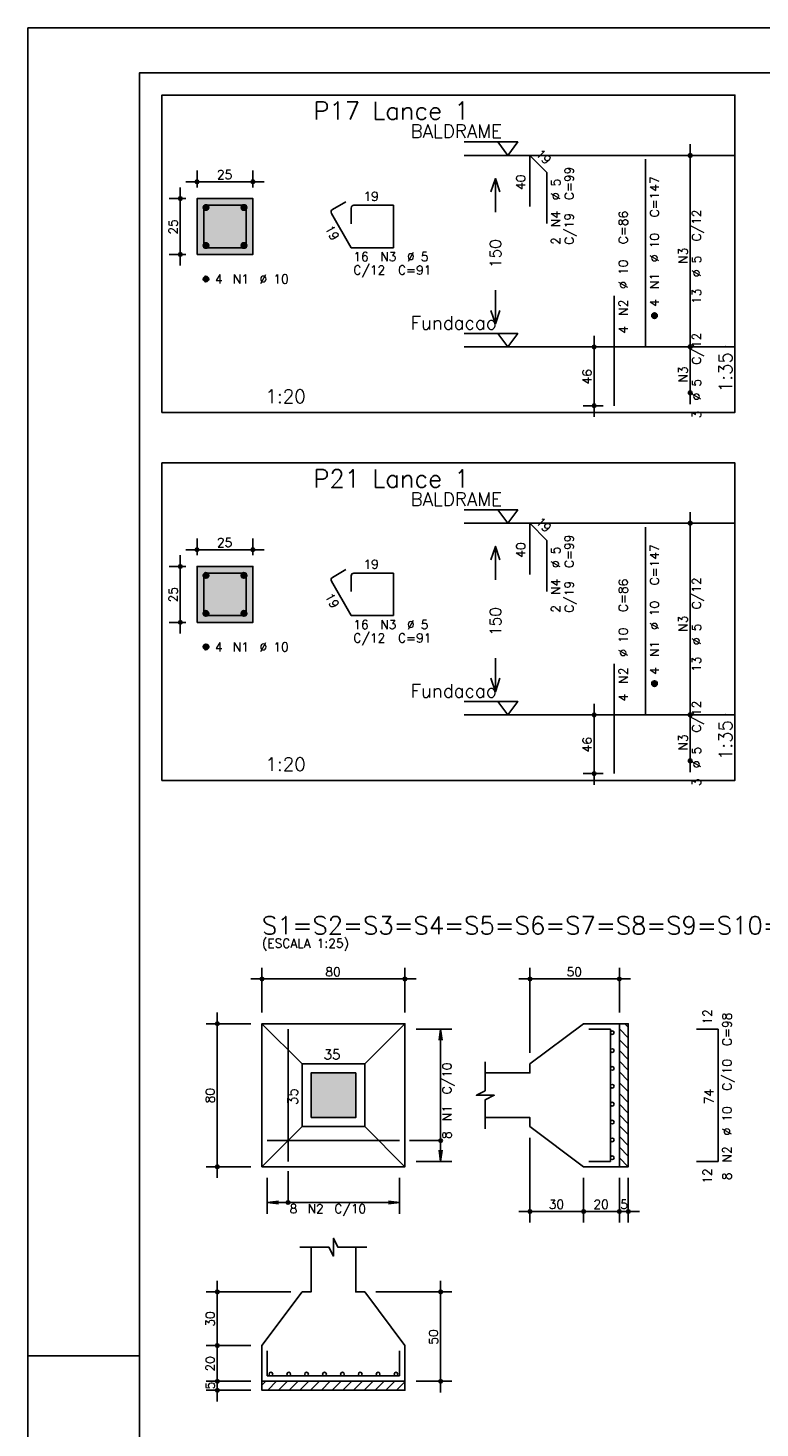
# Model space of a CAD drawing. Extents: x 0 to 89.1, y 0 to 59.4.
# Tile 3 of 8: x 0 to 16.4, y 28.1 to 59.4. Entities that reach past the tile are written whole.
import ezdxf

# ---------------------------------------------------------------- set-up
doc = ezdxf.new("R2010")
doc.units = 0
doc.linetypes.add('ESTILO_TQS_0002', pattern=[0.4, 0.1, -0.3])
for name, color, linetype in [('1', 1, 'CONTINUOUS'), ('2', 2, 'CONTINUOUS'), ('3', 3, 'CONTINUOUS'), ('4', 4, 'CONTINUOUS'), ('6', 6, 'CONTINUOUS'), ('7', 7, 'CONTINUOUS')]:
    doc.layers.add(name, color=color, linetype=linetype)
doc.styles.get("Standard").update_dxf_attribs({"font": 'ROMANS.SHX'})

msp = doc.modelspace()

# ---------------------------------------------------------------- linework, layer by layer
at = {"layer": '1', "linetype": 'CONTINUOUS'}
for p, q in [((13.23789, 37.009118), (13.43789, 36.809118)), ((13.360864, 37.12656), (13.43789, 37.049534)), ((13.23789, 36.768702), (13.43789, 36.568702)), ((13.23789, 36.528285), (13.43789, 36.328285)), ((13.23789, 36.287869), (13.43789, 36.087869)), ((13.23789, 36.047453), (13.43789, 35.847453)), ((13.23789, 35.807036), (13.43789, 35.607036)), ((13.23789, 35.56662), (13.43789, 35.36662)), ((13.23789, 35.326204), (13.43789, 35.126204)), ((13.23789, 35.085787), (13.43789, 34.885787)), ((13.23789, 34.845371), (13.43789, 34.645371)), ((13.23789, 34.604955), (13.43789, 34.404955)), ((13.23789, 34.364539), (13.43789, 34.164539)), ((13.23789, 34.124122), (13.435452, 33.92656)), ((5.23789, 29.039104), (5.325346, 29.12656)), ((5.365762, 28.92656), (5.565762, 29.12656)), ((5.606178, 28.92656), (5.806178, 29.12656)), ((5.846595, 28.92656), (6.046595, 29.12656)), ((6.087011, 28.92656), (6.287011, 29.12656)), ((6.327427, 28.92656), (6.527427, 29.12656)), ((6.567844, 28.92656), (6.767844, 29.12656)), ((6.80826, 28.92656), (7.00826, 29.12656)), ((7.048676, 28.92656), (7.248676, 29.12656)), ((7.289092, 28.92656), (7.489092, 29.12656)), ((7.529509, 28.92656), (7.729509, 29.12656)), ((7.769925, 28.92656), (7.969925, 29.12656)), ((8.010341, 28.92656), (8.210341, 29.12656)), ((8.250758, 28.92656), (8.43789, 29.113692))]:
    msp.add_line(p, q, dxfattribs=at)
for points in [[(3, 50.800214), (15.825, 50.800214), (15.825, 57.900214), (3, 57.900214), (3, 50.800214)], [(9.765, 56.850214), (10.965, 56.850214), (10.74, 56.550214), (10.515, 56.850214)], [(15.825, 56.550214), (9.765, 56.550214)], [(9.765, 52.5645), (10.965, 52.5645), (10.74, 52.2645), (10.515, 52.5645)], [(15.825, 52.2645), (9.765, 52.2645)], [(3, 42.570214), (15.825, 42.570214), (15.825, 49.670214), (3, 49.670214), (3, 42.570214)], [(9.765, 48.620214), (10.965, 48.620214), (10.74, 48.320214), (10.515, 48.620214)], [(15.825, 48.320214), (9.765, 48.320214)], [(9.765, 44.3345), (10.965, 44.3345), (10.74, 44.0345), (10.515, 44.3345)], [(15.825, 44.0345), (9.765, 44.0345)], [(13.23789, 33.92656), (13.23789, 37.12656), (13.43789, 37.12656), (13.43789, 33.92656), (13.23789, 33.92656)], [(5.23789, 29.12656), (8.43789, 29.12656), (8.43789, 28.92656), (5.23789, 28.92656), (5.23789, 29.12656)]]:
    msp.add_lwpolyline(points, dxfattribs=at)
at = {"layer": '1', "linetype": 'ESTILO_TQS_0002'}
for points in [[(3.785, 54.334857), (5.035, 54.334857), (5.035, 55.584857), (3.785, 55.584857), (3.785, 54.334857)], [(3.785, 46.104857), (5.035, 46.104857), (5.035, 47.354857), (3.785, 47.354857), (3.785, 46.104857)]]:
    msp.add_lwpolyline(points, dxfattribs=at)
at = {"layer": '2', "linetype": 'CONTINUOUS'}
for p, q in [((84.100006, 59.400002), (0, 59.400002)), ((0, 59.400002), (0, 0)), ((14.825, 52.0145), (14.825, 56.800214)), ((14.825, 56.550214), (14.825, 56.550214)), ((3.785, 55.834857), (3.785, 56.209857)), ((5.035, 55.834857), (5.035, 56.209857)), ((3.41, 54.084857), (3.41, 55.834857)), ((3.535, 55.959857), (5.285, 55.959857)), ((3.535, 55.584857), (3.16, 55.584857)), ((3.785, 55.584857), (3.785, 55.584857)), ((3.785, 55.584857), (3.785, 55.584857)), ((5.035, 55.584857), (5.035, 55.584857)), ((3.535, 54.334857), (3.16, 54.334857)), ((3.785, 54.334857), (3.785, 54.334857)), ((12.675, 50.700214), (12.675, 52.5145)), ((14.825, 50.985929), (14.825, 52.5145)), ((12.875, 52.2645), (12.425, 52.2645)), ((13.125, 52.2645), (13.125, 52.2645)), ((14.825, 52.2645), (14.825, 52.2645)), ((14.825, 52.2645), (14.825, 52.2645)), ((14.825, 51.235929), (14.825, 51.235929)), ((12.875, 50.950214), (12.425, 50.950214)), ((13.125, 50.950214), (13.125, 50.950214)), ((14.825, 43.7845), (14.825, 48.570214)), ((14.825, 48.320214), (14.825, 48.320214)), ((3.785, 47.604857), (3.785, 47.979857)), ((5.035, 47.604857), (5.035, 47.979857)), ((3.41, 45.854857), (3.41, 47.604857)), ((3.535, 47.729857), (5.285, 47.729857)), ((3.535, 47.354857), (3.16, 47.354857)), ((3.785, 47.354857), (3.785, 47.354857)), ((3.785, 47.354857), (3.785, 47.354857)), ((5.035, 47.354857), (5.035, 47.354857)), ((3.535, 46.104857), (3.16, 46.104857)), ((3.785, 46.104857), (3.785, 46.104857)), ((12.675, 42.470214), (12.675, 44.2845)), ((14.825, 42.755929), (14.825, 44.2845)), ((12.875, 44.0345), (12.425, 44.0345)), ((13.125, 44.0345), (13.125, 44.0345)), ((14.825, 44.0345), (14.825, 44.0345)), ((14.825, 44.0345), (14.825, 44.0345)), ((14.825, 43.005929), (14.825, 43.005929)), ((12.875, 42.720214), (12.425, 42.720214)), ((13.125, 42.720214), (13.125, 42.720214)), ((5.23789, 37.37656), (5.23789, 38.37656)), ((8.43789, 37.37656), (8.43789, 38.37656)), ((11.23789, 36.47656), (11.23789, 38.37656)), ((13.23789, 37.37656), (13.23789, 38.37656)), ((4.98789, 38.12656), (8.68789, 38.12656)), ((13.48789, 38.12656), (10.98789, 38.12656)), ((4.23789, 33.67656), (4.23789, 37.37656)), ((4.98789, 37.12656), (3.98789, 37.12656)), ((5.23789, 37.12656), (5.23789, 37.12656)), ((5.23789, 37.12656), (5.23789, 37.12656)), ((8.43789, 37.12656), (8.43789, 37.12656)), ((8.43789, 37.00656), (8.43789, 37.00656)), ((8.68789, 37.00656), (9.48789, 37.00656)), ((9.23789, 37.00656), (9.205258, 36.758699)), ((9.23789, 34.04656), (9.23789, 37.00656)), ((9.23789, 37.00656), (9.270522, 36.758699)), ((13.23789, 37.12656), (13.23789, 37.12656)), ((11.23789, 36.22656), (11.23789, 36.22656)), ((11.23789, 34.82656), (11.23789, 34.82656)), ((11.23789, 34.57656), (11.23789, 32.67656)), ((9.23789, 34.04656), (9.205258, 34.294421)), ((9.23789, 34.04656), (9.270522, 34.294421)), ((4.98789, 33.92656), (3.98789, 33.92656)), ((5.23789, 33.92656), (5.23789, 33.92656)), ((5.35789, 33.92656), (5.35789, 33.92656)), ((8.31789, 33.92656), (8.31789, 33.92656)), ((8.43789, 34.04656), (8.43789, 34.04656)), ((8.68789, 34.04656), (9.48789, 34.04656)), ((12.43789, 33.92656), (12.43789, 33.92656)), ((12.43789, 33.92656), (12.43789, 33.92656)), ((13.23789, 33.92656), (13.23789, 33.92656)), ((13.23789, 33.92656), (13.23789, 33.92656)), ((13.43789, 33.92656), (13.43789, 33.92656)), ((5.35789, 33.67656), (5.35789, 32.87656)), ((8.31789, 33.67656), (8.31789, 32.87656)), ((12.43789, 33.67656), (12.43789, 32.67656)), ((12.43789, 33.67656), (12.43789, 32.67656)), ((13.23789, 33.67656), (13.23789, 32.67656)), ((13.23789, 33.67656), (13.23789, 32.67656)), ((13.43789, 33.67656), (13.43789, 32.67656)), ((5.35789, 33.12656), (5.605751, 33.159192)), ((5.35789, 33.12656), (8.31789, 33.12656)), ((5.35789, 33.12656), (5.605751, 33.093928)), ((8.31789, 33.12656), (8.070029, 33.159192)), ((8.31789, 33.12656), (8.070029, 33.093928)), ((12.68789, 32.92656), (10.98789, 32.92656)), ((13.48789, 32.92656), (12.18789, 32.92656)), ((12.98789, 32.92656), (13.68789, 32.92656)), ((4.23789, 29.67656), (4.23789, 31.37656)), ((9.23789, 28.87656), (9.23789, 31.37656)), ((5.88789, 31.12656), (3.98789, 31.12656)), ((6.13789, 31.12656), (6.13789, 31.12656)), ((7.53789, 31.12656), (7.53789, 31.12656)), ((7.78789, 31.12656), (9.48789, 31.12656)), ((4.23789, 28.87656), (4.23789, 30.17656)), ((4.98789, 29.92656), (3.98789, 29.92656)), ((4.98789, 29.92656), (3.98789, 29.92656)), ((5.23789, 29.92656), (5.23789, 29.92656)), ((5.23789, 29.92656), (5.23789, 29.92656)), ((0, 29.700001), (0.5, 29.700001)), ((0.5, 29.700001), (1.5, 29.700001)), ((1.5, 29.700001), (2.5, 29.700001)), ((4.98789, 29.12656), (3.98789, 29.12656)), ((4.98789, 29.12656), (3.98789, 29.12656)), ((4.23789, 28.67656), (4.23789, 29.37656)), ((5.23789, 29.12656), (5.23789, 29.12656)), ((5.23789, 29.12656), (5.23789, 29.12656)), ((8.43789, 29.12656), (8.43789, 29.12656)), ((8.68789, 29.12656), (9.48789, 29.12656)), ((4.98789, 28.92656), (3.98789, 28.92656)), ((5.23789, 28.92656), (5.23789, 28.92656))]:
    msp.add_line(p, q, dxfattribs=at)
for points in [[(83.100006, 1), (2.5, 1), (2.5, 58.400002), (83.100006, 58.400002), (83.100006, 1)], [(10.365, 55.732357), (10.465, 56.032357), (10.565, 55.732357)], [(10.465, 55.282357), (10.465, 56.032357)], [(3.785, 54.334857), (5.035, 54.334857), (5.035, 55.584857), (3.785, 55.584857), (3.785, 54.334857)], [(10.465, 53.532357), (10.465, 52.782357)], [(10.365, 53.082357), (10.465, 52.782357), (10.565, 53.082357)], [(10.365, 47.502357), (10.465, 47.802357), (10.565, 47.502357)], [(10.465, 47.052357), (10.465, 47.802357)], [(3.785, 46.104857), (5.035, 46.104857), (5.035, 47.354857), (3.785, 47.354857), (3.785, 46.104857)], [(10.465, 45.302357), (10.465, 44.552357)], [(10.365, 44.852357), (10.465, 44.552357), (10.565, 44.852357)], [(5.23789, 33.92656), (8.43789, 33.92656), (8.43789, 37.12656), (5.23789, 37.12656), (5.23789, 33.92656)], [(6.13789, 36.22656), (5.23789, 37.12656)], [(7.53789, 36.22656), (8.43789, 37.12656)], [(10.23789, 35.02656), (11.23789, 35.02656), (11.23789, 34.82656), (12.43789, 33.92656), (13.23789, 33.92656), (13.23789, 37.12656), (12.43789, 37.12656), (11.23789, 36.22656), (11.23789, 36.02656), (10.23789, 36.02656)], [(6.13789, 34.82656), (7.53789, 34.82656), (7.53789, 36.22656), (6.13789, 36.22656), (6.13789, 34.82656)], [(6.33789, 35.02656), (7.33789, 35.02656), (7.33789, 36.02656), (6.33789, 36.02656), (6.33789, 35.02656)], [(10.23789, 34.77656), (10.23789, 35.42656), (10.43789, 35.52656), (10.03789, 35.52656), (10.23789, 35.62656), (10.23789, 36.27656)], [(6.13789, 34.82656), (5.23789, 33.92656)], [(7.53789, 34.82656), (8.43789, 33.92656)], [(9.23789, 34.51156), (8.53789, 34.51156)], [(5.82289, 33.12656), (5.82289, 33.82656)], [(6.08789, 32.12656), (6.73789, 32.12656), (6.83789, 31.92656), (6.83789, 32.32656), (6.93789, 32.12656), (7.58789, 32.12656)], [(6.33789, 32.12656), (6.33789, 31.12656), (6.13789, 31.12656), (5.23789, 29.92656), (5.23789, 29.12656), (8.43789, 29.12656), (8.43789, 29.92656), (7.53789, 31.12656), (7.33789, 31.12656), (7.33789, 32.12656)]]:
    msp.add_lwpolyline(points, dxfattribs=at)
for centre, radius in [((14.825, 56.550214), 0.041625), ((14.825, 56.550214), 0.02075), ((3.785, 55.959857), 0.04), ((3.785, 55.959857), 0.02), ((5.035, 55.959857), 0.04), ((5.035, 55.959857), 0.02), ((3.41, 55.584857), 0.04), ((3.41, 55.584857), 0.02), ((3.41, 54.334857), 0.04), ((3.41, 54.334857), 0.02), ((12.675, 52.2645), 0.04), ((14.825, 52.2645), 0.041625), ((14.825, 52.2645), 0.041625), ((12.675, 52.2645), 0.02), ((14.825, 52.2645), 0.02075), ((14.825, 52.2645), 0.02075), ((14.825, 51.235929), 0.041625), ((14.825, 51.235929), 0.02075), ((12.675, 50.950214), 0.04), ((12.675, 50.950214), 0.02), ((14.825, 48.320214), 0.041625), ((14.825, 48.320214), 0.02075), ((3.785, 47.729857), 0.04), ((3.785, 47.729857), 0.02), ((5.035, 47.729857), 0.04), ((5.035, 47.729857), 0.02), ((3.41, 47.354857), 0.04), ((3.41, 47.354857), 0.02), ((3.41, 46.104857), 0.04), ((3.41, 46.104857), 0.02), ((12.675, 44.0345), 0.04), ((12.675, 44.0345), 0.02), ((14.825, 44.0345), 0.041625), ((14.825, 44.0345), 0.041625), ((14.825, 44.0345), 0.02075), ((14.825, 44.0345), 0.02075), ((14.825, 43.005929), 0.041625), ((14.825, 43.005929), 0.02075), ((12.675, 42.720214), 0.04), ((12.675, 42.720214), 0.02), ((5.23789, 38.12656), 0.04), ((5.23789, 38.12656), 0.02), ((8.43789, 38.12656), 0.04), ((8.43789, 38.12656), 0.02), ((11.23789, 38.12656), 0.04), ((11.23789, 38.12656), 0.02), ((13.23789, 38.12656), 0.04), ((13.23789, 38.12656), 0.02), ((4.23789, 37.12656), 0.04), ((4.23789, 37.12656), 0.02), ((9.23789, 34.51156), 0.04), ((4.23789, 33.92656), 0.04), ((4.23789, 33.92656), 0.02), ((5.82289, 33.12656), 0.04), ((11.23789, 32.92656), 0.04), ((11.23789, 32.92656), 0.02), ((12.43789, 32.92656), 0.04), ((12.43789, 32.92656), 0.04), ((12.43789, 32.92656), 0.02), ((12.43789, 32.92656), 0.02), ((13.23789, 32.92656), 0.04), ((13.23789, 32.92656), 0.04), ((13.23789, 32.92656), 0.02), ((13.23789, 32.92656), 0.02), ((13.43789, 32.92656), 0.04), ((13.43789, 32.92656), 0.02), ((4.23789, 31.12656), 0.04), ((4.23789, 31.12656), 0.02), ((9.23789, 31.12656), 0.04), ((9.23789, 31.12656), 0.02), ((4.23789, 29.92656), 0.04), ((4.23789, 29.92656), 0.04), ((4.23789, 29.92656), 0.02), ((4.23789, 29.92656), 0.02), ((4.23789, 29.12656), 0.04), ((4.23789, 29.12656), 0.04), ((4.23789, 29.12656), 0.02), ((4.23789, 29.12656), 0.02), ((9.23789, 29.12656), 0.04), ((9.23789, 29.12656), 0.02), ((4.23789, 28.92656), 0.04), ((4.23789, 28.92656), 0.02)]:
    msp.add_circle(centre, radius, dxfattribs=at)
for points in [[(3.785, 54.334857), (5.035, 54.334857), (5.035, 55.584857)], [(3.785, 54.334857), (5.035, 55.584857), (3.785, 55.584857)], [(3.785, 54.334857), (3.785, 55.584857), (3.785, 54.334857)], [(3.785, 46.104857), (5.035, 46.104857), (5.035, 47.354857)], [(3.785, 46.104857), (5.035, 47.354857), (3.785, 47.354857)], [(3.785, 46.104857), (3.785, 47.354857), (3.785, 46.104857)], [(6.33789, 35.02656), (7.33789, 35.02656), (7.33789, 36.02656)], [(6.33789, 35.02656), (7.33789, 36.02656), (6.33789, 36.02656)], [(6.33789, 35.02656), (6.33789, 36.02656), (6.33789, 35.02656)]]:
    msp.add_solid(points, dxfattribs=at)
at = {"layer": '3', "linetype": 'CONTINUOUS'}
for p, q in [((3.923156, 55.376046), (3.99381, 55.4467)), ((3.923165, 55.393732), (3.976181, 55.446749)), ((3.926831, 55.362044), (4.007838, 55.44305)), ((3.932882, 55.350416), (4.019471, 55.437006)), ((4.773156, 55.376046), (4.84381, 55.4467)), ((4.773165, 55.393732), (4.826181, 55.446749)), ((4.776831, 55.362044), (4.857838, 55.44305)), ((4.782882, 55.350416), (4.869471, 55.437006)), ((3.940828, 55.340686), (4.029208, 55.429065)), ((3.950562, 55.332741), (4.037159, 55.419339)), ((3.962198, 55.3267), (4.043158, 55.40766)), ((3.976173, 55.322997), (4.046893, 55.393717)), ((3.993878, 55.323024), (4.046897, 55.376044)), ((4.790828, 55.340686), (4.879208, 55.429065)), ((4.800562, 55.332741), (4.887159, 55.419339)), ((4.812198, 55.3267), (4.893158, 55.40766)), ((4.826173, 55.322997), (4.896893, 55.393717)), ((4.843878, 55.323024), (4.896897, 55.376044)), ((3.923156, 54.526046), (3.99381, 54.5967)), ((3.923165, 54.543732), (3.976181, 54.596749)), ((3.926831, 54.512044), (4.007838, 54.59305)), ((3.932882, 54.500416), (4.019471, 54.587006)), ((3.940828, 54.490686), (4.029208, 54.579065)), ((3.950562, 54.482741), (4.037159, 54.569339)), ((3.962198, 54.4767), (4.043158, 54.55766)), ((3.976173, 54.472997), (4.046893, 54.543717)), ((3.993878, 54.473024), (4.046897, 54.526044)), ((4.773156, 54.526046), (4.84381, 54.5967)), ((4.773165, 54.543732), (4.826181, 54.596749)), ((4.776831, 54.512044), (4.857838, 54.59305)), ((4.782882, 54.500416), (4.869471, 54.587006)), ((4.790828, 54.490686), (4.879208, 54.579065)), ((4.800562, 54.482741), (4.887159, 54.569339)), ((4.812198, 54.4767), (4.893158, 54.55766)), ((4.826173, 54.472997), (4.896893, 54.543717)), ((4.843878, 54.473024), (4.896897, 54.526044)), ((3.923156, 53.776046), (3.99381, 53.8467)), ((3.923165, 53.793732), (3.976181, 53.846749)), ((3.926831, 53.762044), (4.007838, 53.84305)), ((3.932882, 53.750416), (4.019471, 53.837006)), ((3.940828, 53.740686), (4.029208, 53.829065)), ((3.950562, 53.732741), (4.037159, 53.819339)), ((3.962198, 53.7267), (4.043158, 53.80766)), ((3.976173, 53.722997), (4.046893, 53.793717)), ((3.993878, 53.723024), (4.046897, 53.776044)), ((13.963156, 52.955689), (14.03381, 53.026343)), ((13.963165, 52.973375), (14.016181, 53.026392)), ((13.966831, 52.941687), (14.047838, 53.022693)), ((13.972882, 52.930059), (14.059471, 53.016649)), ((13.980828, 52.920328), (14.069208, 53.008708)), ((13.990562, 52.912384), (14.077159, 52.998982)), ((14.002198, 52.906343), (14.083158, 52.987303)), ((14.016173, 52.90264), (14.086893, 52.97336)), ((14.033878, 52.902667), (14.086897, 52.955687)), ((3.923156, 47.146046), (3.99381, 47.2167)), ((3.923165, 47.163732), (3.976181, 47.216749)), ((3.926831, 47.132044), (4.007838, 47.21305)), ((3.932882, 47.120416), (4.019471, 47.207006)), ((3.940828, 47.110686), (4.029208, 47.199065)), ((3.950562, 47.102741), (4.037159, 47.189339)), ((3.962198, 47.0967), (4.043158, 47.17766)), ((3.976173, 47.092997), (4.046893, 47.163717)), ((3.993878, 47.093024), (4.046897, 47.146044)), ((4.773156, 47.146046), (4.84381, 47.2167)), ((4.773165, 47.163732), (4.826181, 47.216749)), ((4.776831, 47.132044), (4.857838, 47.21305)), ((4.782882, 47.120416), (4.869471, 47.207006)), ((4.790828, 47.110686), (4.879208, 47.199065)), ((4.800562, 47.102741), (4.887159, 47.189339)), ((4.812198, 47.0967), (4.893158, 47.17766)), ((4.826173, 47.092997), (4.896893, 47.163717)), ((4.843878, 47.093024), (4.896897, 47.146044)), ((3.923156, 46.296046), (3.99381, 46.3667)), ((3.923165, 46.313732), (3.976181, 46.366749)), ((3.926831, 46.282044), (4.007838, 46.36305)), ((3.932882, 46.270416), (4.019471, 46.357006)), ((4.773156, 46.296046), (4.84381, 46.3667)), ((4.773165, 46.313732), (4.826181, 46.366749)), ((4.776831, 46.282044), (4.857838, 46.36305)), ((4.782882, 46.270416), (4.869471, 46.357006)), ((3.940828, 46.260686), (4.029208, 46.349065)), ((3.950562, 46.252741), (4.037159, 46.339339)), ((3.962198, 46.2467), (4.043158, 46.32766)), ((3.976173, 46.242997), (4.046893, 46.313717)), ((3.993878, 46.243024), (4.046897, 46.296044)), ((4.790828, 46.260686), (4.879208, 46.349065)), ((4.800562, 46.252741), (4.887159, 46.339339)), ((4.812198, 46.2467), (4.893158, 46.32766)), ((4.826173, 46.242997), (4.896893, 46.313717)), ((4.843878, 46.243024), (4.896897, 46.296044)), ((3.923156, 45.546046), (3.99381, 45.6167)), ((3.923165, 45.563732), (3.976181, 45.616749)), ((3.926831, 45.532044), (4.007838, 45.61305)), ((3.932882, 45.520416), (4.019471, 45.607006)), ((3.940828, 45.510686), (4.029208, 45.599065)), ((3.950562, 45.502741), (4.037159, 45.589339)), ((3.962198, 45.4967), (4.043158, 45.57766)), ((3.976173, 45.492997), (4.046893, 45.563717)), ((3.993878, 45.493024), (4.046897, 45.546044)), ((13.963156, 44.725689), (14.03381, 44.796343)), ((13.963165, 44.743375), (14.016181, 44.796392)), ((13.966831, 44.711687), (14.047838, 44.792693)), ((13.972882, 44.700059), (14.059471, 44.786649)), ((13.980828, 44.690328), (14.069208, 44.778708)), ((13.990562, 44.682384), (14.077159, 44.768982)), ((14.002198, 44.676343), (14.083158, 44.757303)), ((14.016173, 44.67264), (14.086893, 44.74336)), ((14.033878, 44.672667), (14.086897, 44.725687))]:
    msp.add_line(p, q, dxfattribs=at)
for centre, radius in [((3.985, 55.384857), 0.0625), ((4.835, 55.384857), 0.0625), ((3.985, 54.534857), 0.0625), ((4.835, 54.534857), 0.0625), ((3.985, 53.784857), 0.0625), ((14.025, 52.9645), 0.0625), ((3.985, 47.154857), 0.0625), ((4.835, 47.154857), 0.0625), ((3.985, 46.304857), 0.0625), ((4.835, 46.304857), 0.0625), ((3.985, 45.554857), 0.0625), ((14.025, 44.7345), 0.0625), ((13.0792, 36.92656), 0.04131), ((13.0792, 36.52656), 0.04131), ((13.0792, 36.12656), 0.04131), ((13.0792, 35.72656), 0.04131), ((13.0792, 35.32656), 0.04131), ((13.0792, 34.92656), 0.04131), ((13.0792, 34.52656), 0.04131), ((13.0792, 34.12656), 0.04131), ((5.43789, 29.28787), 0.04131), ((5.83789, 29.28787), 0.04131), ((6.23789, 29.28787), 0.04131), ((6.63789, 29.28787), 0.04131), ((7.03789, 29.28787), 0.04131), ((7.43789, 29.28787), 0.04131), ((7.83789, 29.28787), 0.04131), ((8.23789, 29.28787), 0.04131)]:
    msp.add_circle(centre, radius, dxfattribs=at)
at = {"layer": '4', "linetype": 'CONTINUOUS'}
for p, q in [((4.3475, 55.434857), (3.9975, 55.434857)), ((4.885, 55.434857), (3.9975, 55.434857)), ((4.885, 54.484857), (4.885, 55.434857)), ((3.935, 55.372357), (3.935, 54.484857)), ((3.935, 55.372357), (3.935, 55.022357)), ((3.935, 54.484857), (4.885, 54.484857)), ((3.935, 47.142357), (3.935, 46.254857)), ((3.935, 47.142357), (3.935, 46.792357)), ((4.3475, 47.204857), (3.9975, 47.204857)), ((4.885, 47.204857), (3.9975, 47.204857)), ((4.885, 46.254857), (4.885, 47.204857)), ((3.935, 46.254857), (4.885, 46.254857))]:
    msp.add_line(p, q, dxfattribs=at)
for centre in [(3.9975, 55.372357), (3.9975, 55.372357), (3.9975, 47.142357), (3.9975, 47.142357)]:
    msp.add_arc(centre, 0.0625, 90, 180, dxfattribs=at)
at = {"layer": '6', "linetype": 'CONTINUOUS'}
for p, q in [((11.231146, 55.407357), (11.231146, 56.550214)), ((11.231146, 56.550214), (11.615004, 56.166356)), ((13.825, 52.2645), (13.825, 56.4645)), ((11.615004, 56.166356), (11.615004, 55.023499)), ((7.117235, 55.513831), (6.814127, 55.338831)), ((8.185, 55.434857), (7.2975, 55.434857)), ((8.185, 54.484857), (8.185, 55.434857)), ((6.79125, 55.253455), (7.235, 54.484857)), ((7.235, 55.372357), (7.235, 55.022357)), ((7.235, 54.484857), (8.185, 54.484857)), ((13.125, 50.950214), (13.125, 53.407357)), ((11.231146, 47.177357), (11.231146, 48.320214)), ((11.231146, 48.320214), (11.615004, 47.936356)), ((13.825, 44.0345), (13.825, 48.2345)), ((11.615004, 47.936356), (11.615004, 46.793499)), ((6.79125, 47.023455), (7.235, 46.254857)), ((7.117235, 47.283831), (6.814127, 47.108831)), ((7.235, 47.142357), (7.235, 46.792357)), ((8.185, 47.204857), (7.2975, 47.204857)), ((8.185, 46.254857), (8.185, 47.204857)), ((7.235, 46.254857), (8.185, 46.254857)), ((13.125, 42.720214), (13.125, 45.177357)), ((5.82289, 34.04656), (5.82289, 37.00656)), ((13.03789, 37.00656), (12.55789, 37.00656)), ((13.03789, 34.04656), (13.03789, 37.00656)), ((15.44789, 37.00656), (14.96789, 37.00656)), ((15.44789, 34.04656), (15.44789, 37.00656)), ((5.35789, 34.51156), (8.31789, 34.51156)), ((12.55789, 34.04656), (13.03789, 34.04656)), ((14.96789, 34.04656), (15.44789, 34.04656)), ((5.35789, 29.80656), (5.35789, 29.24656)), ((8.31789, 29.24656), (8.31789, 29.80656)), ((5.35789, 29.24656), (8.31789, 29.24656))]:
    msp.add_line(p, q, dxfattribs=at)
for centre, start, end in [((7.2975, 55.372357), 90, 180), ((6.845377, 55.284705), 120, 210), ((6.845377, 47.054705), 120, 210), ((7.2975, 47.142357), 90, 180)]:
    msp.add_arc(centre, 0.0625, start, end, dxfattribs=at)

# ---------------------------------------------------------------- texts
at = {"layer": '1', "linetype": 'CONTINUOUS'}
for s, height, p in [('BALDRAME', 0.3, (8.565, 56.940214)), ('Fundacao', 0.3, (8.565, 52.6545)), ('BALDRAME', 0.3, (8.565, 48.710214)), ('Fundacao', 0.3, (8.565, 44.4245)), ('26', 0.0004, (5.23789, 39.06656))]:
    msp.add_text(s, height=height, dxfattribs=at).set_placement(p)
at = {"layer": '2', "linetype": 'CONTINUOUS'}
for s, height, rotation, p in [('19', 0.2, 315, (11.352364, 56.570417)), ('40', 0.2, 90, (11.131146, 55.778786)), ('C=99', 0.2, 90, (12.215, 55.550214)), ('%%c 5', 0.2, 90, (11.915, 55.550214)), ('C=147', 0.2, 90, (14.125, 55.1645)), ('N4', 0.2, 90, (11.915, 54.950214)), ('C/19', 0.2, 90, (12.215, 54.550214)), ('C=86', 0.2, 90, (13.425, 54.5645)), ('C/12', 0.2, 90, (15.065, 54.627357)), ('25', 0.2, 90, (3.35, 54.779857)), ('19', 0.2, 300, (6.637692, 54.919424)), ('150', 0.25, 90, (10.59, 54.032357)), ('2', 0.2, 90, (11.915, 54.550214)), ('%%c 10', 0.2, 90, (14.125, 54.1645)), ('N3', 0.2, 90, (14.765, 54.127357)), ('%%c 5', 0.2, 90, (15.065, 53.827357)), ('%%c 10', 0.2, 90, (13.425, 53.5645)), ('N1', 0.2, 90, (14.125, 53.5645)), ('N2', 0.2, 90, (13.425, 52.9645)), ('4', 0.2, 90, (14.125, 53.1645)), ('13', 0.2, 90, (15.065, 53.227357)), ('4', 0.2, 90, (13.425, 52.5645)), ('C/12', 0.2, 90, (15.065, 51.870214)), ('1:35', 0.3, 90, (15.765, 51.250214)), ('46', 0.2, 90, (12.615, 51.427357)), ('N3', 0.2, 90, (14.765, 51.470214)), ('%%c 5', 0.2, 90, (15.065, 51.070214)), ('3', 0.2, 90, (15.065, 50.670214)), ('19', 0.2, 315, (11.352364, 48.340417)), ('C=99', 0.2, 90, (12.215, 47.320214)), ('40', 0.2, 90, (11.131146, 47.548786)), ('%%c 5', 0.2, 90, (11.915, 47.320214)), ('C=147', 0.2, 90, (14.125, 46.9345)), ('N4', 0.2, 90, (11.915, 46.720214)), ('25', 0.2, 90, (3.35, 46.549857)), ('19', 0.2, 300, (6.637692, 46.689424)), ('C/19', 0.2, 90, (12.215, 46.320214)), ('C=86', 0.2, 90, (13.425, 46.3345)), ('C/12', 0.2, 90, (15.065, 46.397357)), ('150', 0.25, 90, (10.59, 45.802357)), ('2', 0.2, 90, (11.915, 46.320214)), ('%%c 10', 0.2, 90, (14.125, 45.9345)), ('N3', 0.2, 90, (14.765, 45.897357)), ('%%c 10', 0.2, 90, (13.425, 45.3345)), ('%%c 5', 0.2, 90, (15.065, 45.597357)), ('N1', 0.2, 90, (14.125, 45.3345)), ('13', 0.2, 90, (15.065, 44.997357)), ('N2', 0.2, 90, (13.425, 44.7345)), ('4', 0.2, 90, (14.125, 44.9345)), ('4', 0.2, 90, (13.425, 44.3345)), ('C/12', 0.2, 90, (15.065, 43.640214)), ('N3', 0.2, 90, (14.765, 43.240214)), ('1:35', 0.3, 90, (15.765, 43.020214)), ('46', 0.2, 90, (12.615, 43.197357)), ('%%c 5', 0.2, 90, (15.065, 42.840214)), ('3', 0.2, 90, (15.065, 42.440214)), ('12', 0.2, 90, (15.30789, 37.10656)), ('C=98', 0.2, 90, (15.74789, 36.62656)), ('C/10', 0.2, 90, (9.47789, 35.54656)), ('C/10', 0.2, 90, (15.74789, 35.62656)), ('80', 0.2, 90, (4.17789, 35.34656)), ('35', 0.22, 90, (6.03789, 35.30656)), ('74', 0.2, 90, (15.34789, 35.32656)), ('N1', 0.2, 90, (9.47789, 34.94656)), ('%%c 10', 0.2, 90, (15.74789, 34.62656)), ('8', 0.2, 90, (9.47789, 34.54656)), ('N2', 0.2, 90, (15.74789, 34.02656)), ('12', 0.2, 90, (15.30789, 33.54656)), ('8', 0.2, 90, (15.74789, 33.62656)), ('30', 0.2, 90, (4.17789, 30.34656)), ('50', 0.2, 90, (9.17789, 29.94656)), ('20', 0.2, 90, (4.17789, 29.34656)), ('5', 0.2, 90, (4.17789, 28.94656))]:
    msp.add_text(s, height=height, rotation=rotation, dxfattribs=at).set_placement(p)
for s, height, p in [('1', 0.01, (15.615, 56.550214)), ('25', 0.2, (4.23, 56.019857)), ('19', 0.2, (7.51, 55.534857)), ('16', 0.2, (7.285, 54.184857)), ('N3', 0.2, (7.885, 54.184857)), ('%%c 5', 0.2, (8.485, 54.184857)), ('4', 0.2, (4.185, 53.684857)), ('N1', 0.2, (4.585, 53.684857)), ('%%c 10', 0.2, (5.185, 53.684857)), ('C/12', 0.2, (7.285, 53.884857)), ('C=91', 0.2, (8.285, 53.884857)), ('0', 0.01, (15.615, 52.2645)), ('1:20', 0.3, (5.3175, 51.010214)), ('1', 0.01, (15.615, 48.320214)), ('25', 0.2, (4.23, 47.789857)), ('19', 0.2, (7.51, 47.304857)), ('16', 0.2, (7.285, 45.954857)), ('N3', 0.2, (7.885, 45.954857)), ('%%c 5', 0.2, (8.485, 45.954857)), ('C/12', 0.2, (7.285, 45.654857)), ('C=91', 0.2, (8.285, 45.654857)), ('4', 0.2, (4.185, 45.454857)), ('N1', 0.2, (4.585, 45.454857)), ('%%c 10', 0.2, (5.185, 45.454857)), ('0', 0.01, (15.615, 44.0345)), ('1:20', 0.3, (5.3175, 42.780214)), ('(ESCALA 1:25)', 0.2, (5.23789, 38.82656)), ('80', 0.2, (6.65789, 38.18656)), ('50', 0.2, (12.05789, 38.18656)), ('35', 0.22, (6.61789, 36.32656)), ('8', 0.2, (5.85789, 32.88656)), ('N2', 0.2, (6.25789, 32.88656)), ('C/10', 0.2, (6.85789, 32.88656)), ('30', 0.2, (11.65789, 32.98656)), ('20', 0.2, (12.65789, 32.98656)), ('5', 0.2, (13.25789, 32.98656))]:
    msp.add_text(s, height=height, dxfattribs=at).set_placement(p)
at = {"layer": '7', "linetype": 'CONTINUOUS'}
for s, p in [('P17 Lance 1', (6.3875, 57.350214)), ('P21 Lance 1', (6.3875, 49.120214)), ('S1=S2=S3=S4=S5=S6=S7=S8=S9=S10=S11=S12=S13=S14=S15=S16=S17=S18=S19=S20=S21=S22=S23=S24=S25=S26', (5.23789, 39.12656))]:
    msp.add_text(s, height=0.4, dxfattribs=at).set_placement(p)

doc.saveas('drawing.dxf')
